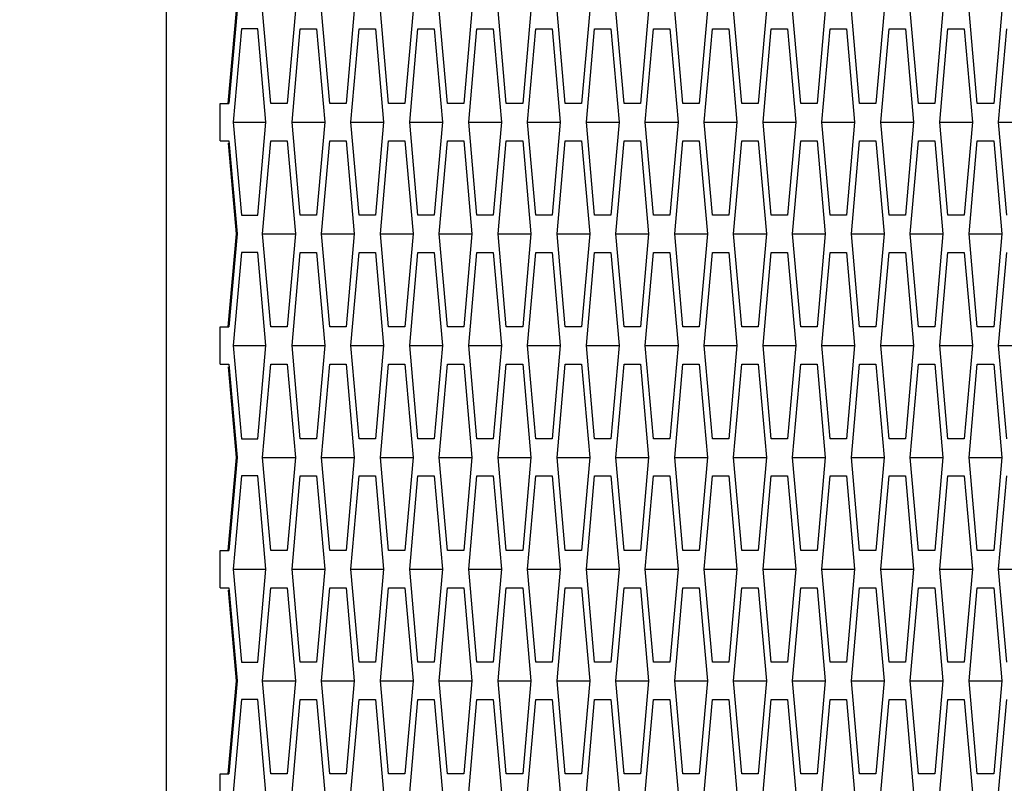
# Model space of a CAD drawing. Header units: millimetres. Extents: x 0 to 420, y 0 to 297.
# Tile 248 of 256: x 225.99 to 228.64, y 209.25 to 211.3. Entities that reach past the tile are written whole.
import ezdxf

# ---------------------------------------------------------------- set-up
doc = ezdxf.new("R2010")
doc.units = ezdxf.units.MM
doc.header["$LTSCALE"] = 23.1
doc.layers.get('0').update_dxf_attribs({"linetype": 'CONTINUOUS'})
doc.layers.add('DIM_PILOTEES', color=7, linetype='CONTINUOUS')
doc.styles.get("Standard").update_dxf_attribs({"font": 'txt', "width": 0.7})
doc.dimstyles.new('DIMSTYLE_1', dxfattribs={"dimtxt": 2.5, "dimasz": 3.5, "dimexe": 2, "dimexo": 0, "dimtad": 1, "dimdec": 0, "dimlfac": 10, "dimdsep": 46, "dimtxsty": 'Standard', "dimblk": '_FILLED', "dimblk1": '_FILLED', "dimblk2": '_FILLED', "dimcen": 0.09, "dimazin": 2, "dimtp": 1.2, "dimtm": 1.2, "dimtfac": 1, "dimtdec": 0, "dimtofl": 0, "dimtmove": 0, "dimatfit": 3, "dimldrblk": '_FILLED', "dimfxl": 0, "dimtolj": 1, "dimarcsym": 0})
doc.dimstyles.new('DIMSTYLE_2', dxfattribs={"dimtxt": 2.5, "dimasz": 3.5, "dimexe": 2, "dimexo": 0, "dimtad": 1, "dimdec": 0, "dimlfac": 10, "dimdsep": 46, "dimtxsty": 'Standard', "dimblk": '_FILLED', "dimblk1": '_FILLED', "dimblk2": '_FILLED', "dimcen": 0.09, "dimazin": 2, "dimtp": 0.5, "dimtm": 0.5, "dimtfac": 1, "dimtdec": 0, "dimtofl": 0, "dimtmove": 0, "dimatfit": 3, "dimldrblk": '_FILLED', "dimfxl": 0, "dimtolj": 1, "dimarcsym": 0})
doc.dimstyles.new('DIMSTYLE_4', dxfattribs={"dimtxt": 2.5, "dimasz": 3.5, "dimexe": 2, "dimexo": 0, "dimtad": 1, "dimdec": 0, "dimlfac": 10, "dimdsep": 46, "dimtxsty": 'Standard', "dimblk": '_FILLED', "dimblk1": '_FILLED', "dimblk2": '_FILLED', "dimcen": 0.09, "dimazin": 2, "dimtp": 0.8, "dimtm": 0.8, "dimtfac": 1, "dimtdec": 0, "dimtofl": 0, "dimtmove": 0, "dimatfit": 3, "dimldrblk": '_FILLED', "dimfxl": 0, "dimtolj": 1, "dimarcsym": 0})

# ---------------------------------------------------------------- blocks, each defined once
blk = doc.blocks.new('_FILLED')
at = {"color": 0, "linetype": 'ByBlock'}
blk.add_solid([(0, 0), (-1, 0.14286), (-1, -0.14286)], dxfattribs=at)
blk = doc.blocks.new('*D1')
at = {"layer": 'DIM_PILOTEES', "color": 2, "linetype": 'Continuous'}
for p, q in [((273.9153, 254.2086), (213.2201, 254.2086)), ((215.2201, 254.2086), (215.2201, 191.8279)), ((215.2201, 129.4471), (215.2201, 191.8279)), ((273.9407, 129.4471), (213.2201, 129.4471))]:
    blk.add_line(p, q, dxfattribs=at)
at = {"layer": 'DIM_PILOTEES', "color": 2, "linetype": 'Continuous', "xscale": 3.5, "yscale": 3.5, "zscale": 3.5}
for p, rotation in [((215.2201, 254.2086), 90), ((215.2201, 129.4471), 270)]:
    blk.add_blockref('_FILLED', p, dxfattribs=dict(at, rotation=rotation))
at = {"layer": 'DIM_PILOTEES', "color": 2, "linetype": 'Continuous', "insert": (212.0951, 191.6644), "char_height": 2.5, "width": 10.982143, "attachment_point": 2, "rotation": 90, "line_spacing_factor": 0.9}
blk.add_mtext('{\\ftxt;\\W0.0001;\\H0.0001;\\~}{\\ftxt;\\W2.9285714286;\\H2.5; }{\\ftxt;\\W0.0001;\\H0.0001;\\~}', dxfattribs=at)
blk = doc.blocks.new('*D2')
at = {"layer": 'DIM_PILOTEES', "color": 2, "linetype": 'Continuous'}
for p, q in [((226.3883, 206.1532), (226.3883, 267.8625)), ((243.2945, 226.4959), (243.2945, 267.8625)), ((226.3883, 265.8625), (218.8883, 265.8625)), ((218.8883, 265.8625), (234.8414, 265.8625)), ((250.7945, 265.8625), (234.8414, 265.8625)), ((243.2945, 265.8625), (250.7945, 265.8625))]:
    blk.add_line(p, q, dxfattribs=at)
at = {"layer": 'DIM_PILOTEES', "color": 2, "linetype": 'Continuous', "xscale": 3.5, "yscale": 3.5, "zscale": 3.5}
blk.add_blockref('_FILLED', (226.3883, 265.8625), dxfattribs=at)
at = {"layer": 'DIM_PILOTEES', "color": 2, "linetype": 'Continuous', "xscale": 3.5, "yscale": 3.5, "zscale": 3.5, "rotation": 180}
blk.add_blockref('_FILLED', (243.2945, 265.8625), dxfattribs=at)
at = {"layer": 'DIM_PILOTEES', "color": 2, "linetype": 'Continuous', "insert": (235.5503, 268.9875), "char_height": 2.5, "width": 8.035714, "attachment_point": 2, "line_spacing_factor": 0.9}
blk.add_mtext('{\\ftxt;\\W0.0001;\\H0.0001;\\~}{\\ftxt;\\W2.1428571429;\\H2.5; }{\\ftxt;\\W0.0001;\\H0.0001;\\~}', dxfattribs=at)
blk = doc.blocks.new('*D9')
at = {"layer": 'DIM_PILOTEES', "color": 2, "linetype": 'Continuous'}
for p, q in [((226.3883, 206.1532), (226.3883, 279.9641)), ((276.2211, 241.5579), (276.2211, 279.9641)), ((226.3883, 277.9641), (251.3047, 277.9641)), ((276.2211, 277.9641), (251.3047, 277.9641))]:
    blk.add_line(p, q, dxfattribs=at)
at = {"layer": 'DIM_PILOTEES', "color": 2, "linetype": 'Continuous', "xscale": 3.5, "yscale": 3.5, "zscale": 3.5, "rotation": 180}
blk.add_blockref('_FILLED', (226.3883, 277.9641), dxfattribs=at)
at = {"layer": 'DIM_PILOTEES', "color": 2, "linetype": 'Continuous', "xscale": 3.5, "yscale": 3.5, "zscale": 3.5}
blk.add_blockref('_FILLED', (276.2211, 277.9641), dxfattribs=at)
at = {"layer": 'DIM_PILOTEES', "color": 2, "linetype": 'Continuous', "insert": (253.158, 281.0891), "char_height": 2.5, "width": 8.839286, "attachment_point": 2, "line_spacing_factor": 0.9}
blk.add_mtext('{\\ftxt;\\W0.0001;\\H0.0001;\\~}{\\ftxt;\\W2.3571428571;\\H2.5; }{\\ftxt;\\W0.0001;\\H0.0001;\\~}', dxfattribs=at)

msp = doc.modelspace()

# ---------------------------------------------------------------- linework, layer by layer
at = {"color": 3, "linetype": 'Continuous'}
for p, q in [((226.5544, 211.072), (226.5764, 211.322)), ((226.5785, 211.322), (226.5555, 211.072)), ((226.6686, 211.072), (226.6466, 211.322)), ((226.7345, 211.322), (226.7125, 211.072)), ((226.8267, 211.072), (226.8047, 211.322)), ((226.8926, 211.322), (226.8706, 211.072)), ((226.9848, 211.072), (226.9628, 211.322)), ((227.0506, 211.322), (227.0287, 211.072)), ((227.1429, 211.072), (227.1209, 211.322)), ((227.2087, 211.322), (227.1868, 211.072)), ((227.301, 211.072), (227.279, 211.322)), ((227.3668, 211.322), (227.3449, 211.072)), ((227.459, 211.072), (227.4371, 211.322)), ((227.5249, 211.322), (227.503, 211.072)), ((227.6171, 211.072), (227.5952, 211.322)), ((227.683, 211.322), (227.6611, 211.072)), ((227.7752, 211.072), (227.7533, 211.322)), ((227.8411, 211.322), (227.8191, 211.072)), ((227.9333, 211.072), (227.9114, 211.322)), ((227.9992, 211.322), (227.9772, 211.072)), ((228.0914, 211.072), (228.0695, 211.322)), ((228.1573, 211.322), (228.1353, 211.072)), ((228.2495, 211.072), (228.2275, 211.322)), ((228.3154, 211.322), (228.2934, 211.072)), ((228.4076, 211.072), (228.3856, 211.322)), ((228.4735, 211.322), (228.4515, 211.072)), ((228.5657, 211.072), (228.5437, 211.322)), ((228.6316, 211.322), (228.6096, 211.072)), ((226.5895, 211.272), (226.5676, 211.022)), ((226.6335, 211.272), (226.5895, 211.272)), ((226.6554, 211.022), (226.6335, 211.272)), ((226.7257, 211.022), (226.7476, 211.272)), ((226.7476, 211.272), (226.7916, 211.272)), ((226.7916, 211.272), (226.8135, 211.022)), ((226.8838, 211.022), (226.9057, 211.272)), ((226.9057, 211.272), (226.9496, 211.272)), ((226.9496, 211.272), (226.9716, 211.022)), ((227.0419, 211.022), (227.0638, 211.272)), ((227.0638, 211.272), (227.1077, 211.272)), ((227.1077, 211.272), (227.1297, 211.022)), ((227.2, 211.022), (227.2219, 211.272)), ((227.2219, 211.272), (227.2658, 211.272)), ((227.2658, 211.272), (227.2878, 211.022)), ((227.358, 211.022), (227.38, 211.272)), ((227.38, 211.272), (227.4239, 211.272)), ((227.4239, 211.272), (227.4459, 211.022)), ((227.5161, 211.022), (227.5381, 211.272)), ((227.5381, 211.272), (227.582, 211.272)), ((227.582, 211.272), (227.604, 211.022)), ((227.6742, 211.022), (227.6962, 211.272)), ((227.6962, 211.272), (227.7401, 211.272)), ((227.7401, 211.272), (227.7621, 211.022)), ((227.8323, 211.022), (227.8543, 211.272)), ((227.8543, 211.272), (227.8982, 211.272)), ((227.8982, 211.272), (227.9201, 211.022)), ((227.9904, 211.022), (228.0124, 211.272)), ((228.0124, 211.272), (228.0563, 211.272)), ((228.0563, 211.272), (228.0782, 211.022)), ((228.1485, 211.022), (228.1705, 211.272)), ((228.1705, 211.272), (228.2144, 211.272)), ((228.2144, 211.272), (228.2363, 211.022)), ((228.3066, 211.022), (228.3286, 211.272)), ((228.3286, 211.272), (228.3725, 211.272)), ((228.3725, 211.272), (228.3944, 211.022)), ((228.4647, 211.022), (228.4866, 211.272)), ((228.4866, 211.272), (228.5306, 211.272)), ((228.5306, 211.272), (228.5525, 211.022)), ((228.6228, 211.022), (228.6447, 211.272)), ((226.5324, 210.972), (226.5324, 211.072)), ((226.5324, 211.072), (226.5555, 211.072)), ((226.7125, 211.072), (226.6686, 211.072)), ((226.8706, 211.072), (226.8267, 211.072)), ((227.0287, 211.072), (226.9848, 211.072)), ((227.1868, 211.072), (227.1429, 211.072)), ((227.3449, 211.072), (227.301, 211.072)), ((227.503, 211.072), (227.459, 211.072)), ((227.6611, 211.072), (227.6171, 211.072)), ((227.8191, 211.072), (227.7752, 211.072)), ((227.9772, 211.072), (227.9333, 211.072)), ((228.1353, 211.072), (228.0914, 211.072)), ((228.2934, 211.072), (228.2495, 211.072)), ((228.4515, 211.072), (228.4076, 211.072)), ((228.6096, 211.072), (228.5657, 211.072)), ((226.5676, 211.022), (226.5895, 210.772)), ((226.6335, 210.772), (226.6554, 211.022)), ((226.7476, 210.772), (226.7257, 211.022)), ((226.8135, 211.022), (226.7916, 210.772)), ((226.9057, 210.772), (226.8838, 211.022)), ((226.9716, 211.022), (226.9496, 210.772)), ((227.0638, 210.772), (227.0419, 211.022)), ((227.1297, 211.022), (227.1077, 210.772)), ((227.2219, 210.772), (227.2, 211.022)), ((227.2878, 211.022), (227.2658, 210.772)), ((227.38, 210.772), (227.358, 211.022)), ((227.4459, 211.022), (227.4239, 210.772)), ((227.5381, 210.772), (227.5161, 211.022)), ((227.604, 211.022), (227.582, 210.772)), ((227.6962, 210.772), (227.6742, 211.022)), ((227.7621, 211.022), (227.7401, 210.772)), ((227.8543, 210.772), (227.8323, 211.022)), ((227.9201, 211.022), (227.8982, 210.772)), ((228.0124, 210.772), (227.9904, 211.022)), ((228.0782, 211.022), (228.0563, 210.772)), ((228.1705, 210.772), (228.1485, 211.022)), ((228.2363, 211.022), (228.2144, 210.772)), ((228.3286, 210.772), (228.3066, 211.022)), ((228.3944, 211.022), (228.3725, 210.772)), ((228.4866, 210.772), (228.4647, 211.022)), ((228.5525, 211.022), (228.5306, 210.772)), ((228.6447, 210.772), (228.6228, 211.022)), ((226.5324, 210.972), (226.5555, 210.972)), ((226.5764, 210.722), (226.555, 210.9651)), ((226.5555, 210.972), (226.5785, 210.722)), ((226.6466, 210.722), (226.6686, 210.972)), ((226.6686, 210.972), (226.7125, 210.972)), ((226.7125, 210.972), (226.7345, 210.722)), ((226.8047, 210.722), (226.8267, 210.972)), ((226.8267, 210.972), (226.8706, 210.972)), ((226.8706, 210.972), (226.8926, 210.722)), ((226.9628, 210.722), (226.9848, 210.972)), ((226.9848, 210.972), (227.0287, 210.972)), ((227.0287, 210.972), (227.0506, 210.722)), ((227.1209, 210.722), (227.1429, 210.972)), ((227.1429, 210.972), (227.1868, 210.972)), ((227.1868, 210.972), (227.2087, 210.722)), ((227.279, 210.722), (227.301, 210.972)), ((227.301, 210.972), (227.3449, 210.972)), ((227.3449, 210.972), (227.3668, 210.722)), ((227.4371, 210.722), (227.459, 210.972)), ((227.459, 210.972), (227.503, 210.972)), ((227.503, 210.972), (227.5249, 210.722)), ((227.5952, 210.722), (227.6171, 210.972)), ((227.6171, 210.972), (227.6611, 210.972)), ((227.6611, 210.972), (227.683, 210.722)), ((227.7533, 210.722), (227.7752, 210.972)), ((227.7752, 210.972), (227.8191, 210.972)), ((227.8191, 210.972), (227.8411, 210.722)), ((227.9114, 210.722), (227.9333, 210.972)), ((227.9333, 210.972), (227.9772, 210.972)), ((227.9772, 210.972), (227.9992, 210.722)), ((228.0695, 210.722), (228.0914, 210.972)), ((228.0914, 210.972), (228.1353, 210.972)), ((228.1353, 210.972), (228.1573, 210.722)), ((228.2275, 210.722), (228.2495, 210.972)), ((228.2495, 210.972), (228.2934, 210.972)), ((228.2934, 210.972), (228.3154, 210.722)), ((228.3856, 210.722), (228.4076, 210.972)), ((228.4076, 210.972), (228.4515, 210.972)), ((228.4515, 210.972), (228.4735, 210.722)), ((228.5437, 210.722), (228.5657, 210.972)), ((228.5657, 210.972), (228.6096, 210.972)), ((228.6096, 210.972), (228.6316, 210.722)), ((226.5895, 210.772), (226.6335, 210.772)), ((226.7916, 210.772), (226.7476, 210.772)), ((226.9496, 210.772), (226.9057, 210.772)), ((227.1077, 210.772), (227.0638, 210.772)), ((227.2658, 210.772), (227.2219, 210.772)), ((227.4239, 210.772), (227.38, 210.772)), ((227.582, 210.772), (227.5381, 210.772)), ((227.7401, 210.772), (227.6962, 210.772)), ((227.8982, 210.772), (227.8543, 210.772)), ((228.0563, 210.772), (228.0124, 210.772)), ((228.2144, 210.772), (228.1705, 210.772)), ((228.3725, 210.772), (228.3286, 210.772)), ((228.5306, 210.772), (228.4866, 210.772)), ((226.5544, 210.472), (226.5764, 210.722)), ((226.5785, 210.722), (226.5555, 210.472)), ((226.6686, 210.472), (226.6466, 210.722)), ((226.7345, 210.722), (226.7125, 210.472)), ((226.8267, 210.472), (226.8047, 210.722)), ((226.8926, 210.722), (226.8706, 210.472)), ((226.9848, 210.472), (226.9628, 210.722)), ((227.0506, 210.722), (227.0287, 210.472)), ((227.1429, 210.472), (227.1209, 210.722)), ((227.2087, 210.722), (227.1868, 210.472)), ((227.301, 210.472), (227.279, 210.722)), ((227.3668, 210.722), (227.3449, 210.472)), ((227.459, 210.472), (227.4371, 210.722)), ((227.5249, 210.722), (227.503, 210.472)), ((227.6171, 210.472), (227.5952, 210.722)), ((227.683, 210.722), (227.6611, 210.472)), ((227.7752, 210.472), (227.7533, 210.722)), ((227.8411, 210.722), (227.8191, 210.472)), ((227.9333, 210.472), (227.9114, 210.722)), ((227.9992, 210.722), (227.9772, 210.472)), ((228.0914, 210.472), (228.0695, 210.722)), ((228.1573, 210.722), (228.1353, 210.472)), ((228.2495, 210.472), (228.2275, 210.722)), ((228.3154, 210.722), (228.2934, 210.472)), ((228.4076, 210.472), (228.3856, 210.722)), ((228.4735, 210.722), (228.4515, 210.472)), ((228.5657, 210.472), (228.5437, 210.722)), ((228.6316, 210.722), (228.6096, 210.472)), ((226.5895, 210.672), (226.5676, 210.422)), ((226.6335, 210.672), (226.5895, 210.672)), ((226.6554, 210.422), (226.6335, 210.672)), ((226.7257, 210.422), (226.7476, 210.672)), ((226.7476, 210.672), (226.7916, 210.672)), ((226.7916, 210.672), (226.8135, 210.422)), ((226.8838, 210.422), (226.9057, 210.672)), ((226.9057, 210.672), (226.9496, 210.672)), ((226.9496, 210.672), (226.9716, 210.422)), ((227.0419, 210.422), (227.0638, 210.672)), ((227.0638, 210.672), (227.1077, 210.672)), ((227.1077, 210.672), (227.1297, 210.422)), ((227.2, 210.422), (227.2219, 210.672)), ((227.2219, 210.672), (227.2658, 210.672)), ((227.2658, 210.672), (227.2878, 210.422)), ((227.358, 210.422), (227.38, 210.672)), ((227.38, 210.672), (227.4239, 210.672)), ((227.4239, 210.672), (227.4459, 210.422)), ((227.5161, 210.422), (227.5381, 210.672)), ((227.5381, 210.672), (227.582, 210.672)), ((227.582, 210.672), (227.604, 210.422)), ((227.6742, 210.422), (227.6962, 210.672)), ((227.6962, 210.672), (227.7401, 210.672)), ((227.7401, 210.672), (227.7621, 210.422)), ((227.8323, 210.422), (227.8543, 210.672)), ((227.8543, 210.672), (227.8982, 210.672)), ((227.8982, 210.672), (227.9201, 210.422)), ((227.9904, 210.422), (228.0124, 210.672)), ((228.0124, 210.672), (228.0563, 210.672)), ((228.0563, 210.672), (228.0782, 210.422)), ((228.1485, 210.422), (228.1705, 210.672)), ((228.1705, 210.672), (228.2144, 210.672)), ((228.2144, 210.672), (228.2363, 210.422)), ((228.3066, 210.422), (228.3286, 210.672)), ((228.3286, 210.672), (228.3725, 210.672)), ((228.3725, 210.672), (228.3944, 210.422)), ((228.4647, 210.422), (228.4866, 210.672)), ((228.4866, 210.672), (228.5306, 210.672)), ((228.5306, 210.672), (228.5525, 210.422)), ((228.6228, 210.422), (228.6447, 210.672)), ((226.5324, 210.372), (226.5324, 210.472)), ((226.5324, 210.472), (226.5555, 210.472)), ((226.7125, 210.472), (226.6686, 210.472)), ((226.8706, 210.472), (226.8267, 210.472)), ((227.0287, 210.472), (226.9848, 210.472)), ((227.1868, 210.472), (227.1429, 210.472)), ((227.3449, 210.472), (227.301, 210.472)), ((227.503, 210.472), (227.459, 210.472)), ((227.6611, 210.472), (227.6171, 210.472)), ((227.8191, 210.472), (227.7752, 210.472)), ((227.9772, 210.472), (227.9333, 210.472)), ((228.1353, 210.472), (228.0914, 210.472)), ((228.2934, 210.472), (228.2495, 210.472)), ((228.4515, 210.472), (228.4076, 210.472)), ((228.6096, 210.472), (228.5657, 210.472)), ((226.5676, 210.422), (226.5895, 210.172)), ((226.6335, 210.172), (226.6554, 210.422)), ((226.7476, 210.172), (226.7257, 210.422)), ((226.8135, 210.422), (226.7916, 210.172)), ((226.9057, 210.172), (226.8838, 210.422)), ((226.9716, 210.422), (226.9496, 210.172)), ((227.0638, 210.172), (227.0419, 210.422)), ((227.1297, 210.422), (227.1077, 210.172)), ((227.2219, 210.172), (227.2, 210.422)), ((227.2878, 210.422), (227.2658, 210.172)), ((227.38, 210.172), (227.358, 210.422)), ((227.4459, 210.422), (227.4239, 210.172)), ((227.5381, 210.172), (227.5161, 210.422)), ((227.604, 210.422), (227.582, 210.172)), ((227.6962, 210.172), (227.6742, 210.422)), ((227.7621, 210.422), (227.7401, 210.172)), ((227.8543, 210.172), (227.8323, 210.422)), ((227.9201, 210.422), (227.8982, 210.172)), ((228.0124, 210.172), (227.9904, 210.422)), ((228.0782, 210.422), (228.0563, 210.172)), ((228.1705, 210.172), (228.1485, 210.422)), ((228.2363, 210.422), (228.2144, 210.172)), ((228.3286, 210.172), (228.3066, 210.422)), ((228.3944, 210.422), (228.3725, 210.172)), ((228.4866, 210.172), (228.4647, 210.422)), ((228.5525, 210.422), (228.5306, 210.172)), ((228.6447, 210.172), (228.6228, 210.422)), ((226.5324, 210.372), (226.5555, 210.372)), ((226.5555, 210.372), (226.5785, 210.122)), ((226.6466, 210.122), (226.6686, 210.372)), ((226.6686, 210.372), (226.7125, 210.372)), ((226.7125, 210.372), (226.7345, 210.122)), ((226.8047, 210.122), (226.8267, 210.372)), ((226.8267, 210.372), (226.8706, 210.372)), ((226.8706, 210.372), (226.8926, 210.122)), ((226.9628, 210.122), (226.9848, 210.372)), ((226.9848, 210.372), (227.0287, 210.372)), ((227.0287, 210.372), (227.0506, 210.122)), ((227.1209, 210.122), (227.1429, 210.372)), ((227.1429, 210.372), (227.1868, 210.372)), ((227.1868, 210.372), (227.2087, 210.122)), ((227.279, 210.122), (227.301, 210.372)), ((227.301, 210.372), (227.3449, 210.372)), ((227.3449, 210.372), (227.3668, 210.122)), ((227.4371, 210.122), (227.459, 210.372)), ((227.459, 210.372), (227.503, 210.372)), ((227.503, 210.372), (227.5249, 210.122)), ((227.5952, 210.122), (227.6171, 210.372)), ((227.6171, 210.372), (227.6611, 210.372)), ((227.6611, 210.372), (227.683, 210.122)), ((227.7533, 210.122), (227.7752, 210.372)), ((227.7752, 210.372), (227.8191, 210.372)), ((227.8191, 210.372), (227.8411, 210.122)), ((227.9114, 210.122), (227.9333, 210.372)), ((227.9333, 210.372), (227.9772, 210.372)), ((227.9772, 210.372), (227.9992, 210.122)), ((228.0695, 210.122), (228.0914, 210.372)), ((228.0914, 210.372), (228.1353, 210.372)), ((228.1353, 210.372), (228.1573, 210.122)), ((228.2275, 210.122), (228.2495, 210.372)), ((228.2495, 210.372), (228.2934, 210.372)), ((228.2934, 210.372), (228.3154, 210.122)), ((228.3856, 210.122), (228.4076, 210.372)), ((228.4076, 210.372), (228.4515, 210.372)), ((228.4515, 210.372), (228.4735, 210.122)), ((228.5437, 210.122), (228.5657, 210.372)), ((228.5657, 210.372), (228.6096, 210.372)), ((228.6096, 210.372), (228.6316, 210.122)), ((226.5764, 210.122), (226.555, 210.3651)), ((226.5895, 210.172), (226.6335, 210.172)), ((226.7916, 210.172), (226.7476, 210.172)), ((226.9496, 210.172), (226.9057, 210.172)), ((227.1077, 210.172), (227.0638, 210.172)), ((227.2658, 210.172), (227.2219, 210.172)), ((227.4239, 210.172), (227.38, 210.172)), ((227.582, 210.172), (227.5381, 210.172)), ((227.7401, 210.172), (227.6962, 210.172)), ((227.8982, 210.172), (227.8543, 210.172)), ((228.0563, 210.172), (228.0124, 210.172)), ((228.2144, 210.172), (228.1705, 210.172)), ((228.3725, 210.172), (228.3286, 210.172)), ((228.5306, 210.172), (228.4866, 210.172)), ((226.5544, 209.872), (226.5764, 210.122)), ((226.5785, 210.122), (226.5555, 209.872)), ((226.6686, 209.872), (226.6466, 210.122)), ((226.7345, 210.122), (226.7125, 209.872)), ((226.8267, 209.872), (226.8047, 210.122)), ((226.8926, 210.122), (226.8706, 209.872)), ((226.9848, 209.872), (226.9628, 210.122)), ((227.0506, 210.122), (227.0287, 209.872)), ((227.1429, 209.872), (227.1209, 210.122)), ((227.2087, 210.122), (227.1868, 209.872)), ((227.301, 209.872), (227.279, 210.122)), ((227.3668, 210.122), (227.3449, 209.872)), ((227.459, 209.872), (227.4371, 210.122)), ((227.5249, 210.122), (227.503, 209.872)), ((227.6171, 209.872), (227.5952, 210.122)), ((227.683, 210.122), (227.6611, 209.872)), ((227.7752, 209.872), (227.7533, 210.122)), ((227.8411, 210.122), (227.8191, 209.872)), ((227.9333, 209.872), (227.9114, 210.122)), ((227.9992, 210.122), (227.9772, 209.872)), ((228.0914, 209.872), (228.0695, 210.122)), ((228.1573, 210.122), (228.1353, 209.872)), ((228.2495, 209.872), (228.2275, 210.122)), ((228.3154, 210.122), (228.2934, 209.872)), ((228.4076, 209.872), (228.3856, 210.122)), ((228.4735, 210.122), (228.4515, 209.872)), ((228.5657, 209.872), (228.5437, 210.122)), ((228.6316, 210.122), (228.6096, 209.872)), ((226.5895, 210.072), (226.5676, 209.822)), ((226.6335, 210.072), (226.5895, 210.072)), ((226.6554, 209.822), (226.6335, 210.072)), ((226.7257, 209.822), (226.7476, 210.072)), ((226.7476, 210.072), (226.7916, 210.072)), ((226.7916, 210.072), (226.8135, 209.822)), ((226.8838, 209.822), (226.9057, 210.072)), ((226.9057, 210.072), (226.9496, 210.072)), ((226.9496, 210.072), (226.9716, 209.822)), ((227.0419, 209.822), (227.0638, 210.072)), ((227.0638, 210.072), (227.1077, 210.072)), ((227.1077, 210.072), (227.1297, 209.822)), ((227.2, 209.822), (227.2219, 210.072)), ((227.2219, 210.072), (227.2658, 210.072)), ((227.2658, 210.072), (227.2878, 209.822)), ((227.358, 209.822), (227.38, 210.072)), ((227.38, 210.072), (227.4239, 210.072)), ((227.4239, 210.072), (227.4459, 209.822)), ((227.5161, 209.822), (227.5381, 210.072)), ((227.5381, 210.072), (227.582, 210.072)), ((227.582, 210.072), (227.604, 209.822)), ((227.6742, 209.822), (227.6962, 210.072)), ((227.6962, 210.072), (227.7401, 210.072)), ((227.7401, 210.072), (227.7621, 209.822)), ((227.8323, 209.822), (227.8543, 210.072)), ((227.8543, 210.072), (227.8982, 210.072)), ((227.8982, 210.072), (227.9201, 209.822)), ((227.9904, 209.822), (228.0124, 210.072)), ((228.0124, 210.072), (228.0563, 210.072)), ((228.0563, 210.072), (228.0782, 209.822)), ((228.1485, 209.822), (228.1705, 210.072)), ((228.1705, 210.072), (228.2144, 210.072)), ((228.2144, 210.072), (228.2363, 209.822)), ((228.3066, 209.822), (228.3286, 210.072)), ((228.3286, 210.072), (228.3725, 210.072)), ((228.3725, 210.072), (228.3944, 209.822)), ((228.4647, 209.822), (228.4866, 210.072)), ((228.4866, 210.072), (228.5306, 210.072)), ((228.5306, 210.072), (228.5525, 209.822)), ((228.6228, 209.822), (228.6447, 210.072)), ((226.5324, 209.772), (226.5324, 209.872)), ((226.5324, 209.872), (226.5555, 209.872)), ((226.7125, 209.872), (226.6686, 209.872)), ((226.8706, 209.872), (226.8267, 209.872)), ((227.0287, 209.872), (226.9848, 209.872)), ((227.1868, 209.872), (227.1429, 209.872)), ((227.3449, 209.872), (227.301, 209.872)), ((227.503, 209.872), (227.459, 209.872)), ((227.6611, 209.872), (227.6171, 209.872)), ((227.8191, 209.872), (227.7752, 209.872)), ((227.9772, 209.872), (227.9333, 209.872)), ((228.1353, 209.872), (228.0914, 209.872)), ((228.2934, 209.872), (228.2495, 209.872)), ((228.4515, 209.872), (228.4076, 209.872)), ((228.6096, 209.872), (228.5657, 209.872)), ((226.5676, 209.822), (226.5895, 209.572)), ((226.6335, 209.572), (226.6554, 209.822)), ((226.7476, 209.572), (226.7257, 209.822)), ((226.8135, 209.822), (226.7916, 209.572)), ((226.9057, 209.572), (226.8838, 209.822)), ((226.9716, 209.822), (226.9496, 209.572)), ((227.0638, 209.572), (227.0419, 209.822)), ((227.1297, 209.822), (227.1077, 209.572)), ((227.2219, 209.572), (227.2, 209.822)), ((227.2878, 209.822), (227.2658, 209.572)), ((227.38, 209.572), (227.358, 209.822)), ((227.4459, 209.822), (227.4239, 209.572)), ((227.5381, 209.572), (227.5161, 209.822)), ((227.604, 209.822), (227.582, 209.572)), ((227.6962, 209.572), (227.6742, 209.822)), ((227.7621, 209.822), (227.7401, 209.572)), ((227.8543, 209.572), (227.8323, 209.822)), ((227.9201, 209.822), (227.8982, 209.572)), ((228.0124, 209.572), (227.9904, 209.822)), ((228.0782, 209.822), (228.0563, 209.572)), ((228.1705, 209.572), (228.1485, 209.822)), ((228.2363, 209.822), (228.2144, 209.572)), ((228.3286, 209.572), (228.3066, 209.822)), ((228.3944, 209.822), (228.3725, 209.572)), ((228.4866, 209.572), (228.4647, 209.822)), ((228.5525, 209.822), (228.5306, 209.572)), ((228.6447, 209.572), (228.6228, 209.822)), ((226.5324, 209.772), (226.5555, 209.772)), ((226.5764, 209.522), (226.555, 209.7651)), ((226.5555, 209.772), (226.5785, 209.522)), ((226.6466, 209.522), (226.6686, 209.772)), ((226.6686, 209.772), (226.7125, 209.772)), ((226.7125, 209.772), (226.7345, 209.522)), ((226.8047, 209.522), (226.8267, 209.772)), ((226.8267, 209.772), (226.8706, 209.772)), ((226.8706, 209.772), (226.8926, 209.522)), ((226.9628, 209.522), (226.9848, 209.772)), ((226.9848, 209.772), (227.0287, 209.772)), ((227.0287, 209.772), (227.0506, 209.522)), ((227.1209, 209.522), (227.1429, 209.772)), ((227.1429, 209.772), (227.1868, 209.772)), ((227.1868, 209.772), (227.2087, 209.522)), ((227.279, 209.522), (227.301, 209.772)), ((227.301, 209.772), (227.3449, 209.772)), ((227.3449, 209.772), (227.3668, 209.522)), ((227.4371, 209.522), (227.459, 209.772)), ((227.459, 209.772), (227.503, 209.772)), ((227.503, 209.772), (227.5249, 209.522)), ((227.5952, 209.522), (227.6171, 209.772)), ((227.6171, 209.772), (227.6611, 209.772)), ((227.6611, 209.772), (227.683, 209.522)), ((227.7533, 209.522), (227.7752, 209.772)), ((227.7752, 209.772), (227.8191, 209.772)), ((227.8191, 209.772), (227.8411, 209.522)), ((227.9114, 209.522), (227.9333, 209.772)), ((227.9333, 209.772), (227.9772, 209.772)), ((227.9772, 209.772), (227.9992, 209.522)), ((228.0695, 209.522), (228.0914, 209.772)), ((228.0914, 209.772), (228.1353, 209.772)), ((228.1353, 209.772), (228.1573, 209.522)), ((228.2275, 209.522), (228.2495, 209.772)), ((228.2495, 209.772), (228.2934, 209.772)), ((228.2934, 209.772), (228.3154, 209.522)), ((228.3856, 209.522), (228.4076, 209.772)), ((228.4076, 209.772), (228.4515, 209.772)), ((228.4515, 209.772), (228.4735, 209.522)), ((228.5437, 209.522), (228.5657, 209.772)), ((228.5657, 209.772), (228.6096, 209.772)), ((228.6096, 209.772), (228.6316, 209.522)), ((226.5895, 209.572), (226.6335, 209.572)), ((226.7916, 209.572), (226.7476, 209.572)), ((226.9496, 209.572), (226.9057, 209.572)), ((227.1077, 209.572), (227.0638, 209.572)), ((227.2658, 209.572), (227.2219, 209.572)), ((227.4239, 209.572), (227.38, 209.572)), ((227.582, 209.572), (227.5381, 209.572)), ((227.7401, 209.572), (227.6962, 209.572)), ((227.8982, 209.572), (227.8543, 209.572)), ((228.0563, 209.572), (228.0124, 209.572)), ((228.2144, 209.572), (228.1705, 209.572)), ((228.3725, 209.572), (228.3286, 209.572)), ((228.5306, 209.572), (228.4866, 209.572)), ((226.5544, 209.272), (226.5764, 209.522)), ((226.5785, 209.522), (226.5555, 209.272)), ((226.6686, 209.272), (226.6466, 209.522)), ((226.7345, 209.522), (226.7125, 209.272)), ((226.8267, 209.272), (226.8047, 209.522)), ((226.8926, 209.522), (226.8706, 209.272)), ((226.9848, 209.272), (226.9628, 209.522)), ((227.0506, 209.522), (227.0287, 209.272)), ((227.1429, 209.272), (227.1209, 209.522)), ((227.2087, 209.522), (227.1868, 209.272)), ((227.301, 209.272), (227.279, 209.522)), ((227.3668, 209.522), (227.3449, 209.272)), ((227.459, 209.272), (227.4371, 209.522)), ((227.5249, 209.522), (227.503, 209.272)), ((227.6171, 209.272), (227.5952, 209.522)), ((227.683, 209.522), (227.6611, 209.272)), ((227.7752, 209.272), (227.7533, 209.522)), ((227.8411, 209.522), (227.8191, 209.272)), ((227.9333, 209.272), (227.9114, 209.522)), ((227.9992, 209.522), (227.9772, 209.272)), ((228.0914, 209.272), (228.0695, 209.522)), ((228.1573, 209.522), (228.1353, 209.272)), ((228.2495, 209.272), (228.2275, 209.522)), ((228.3154, 209.522), (228.2934, 209.272)), ((228.4076, 209.272), (228.3856, 209.522)), ((228.4735, 209.522), (228.4515, 209.272)), ((228.5657, 209.272), (228.5437, 209.522)), ((228.6316, 209.522), (228.6096, 209.272)), ((226.5895, 209.472), (226.5676, 209.222)), ((226.6335, 209.472), (226.5895, 209.472)), ((226.6554, 209.222), (226.6335, 209.472)), ((226.7257, 209.222), (226.7476, 209.472)), ((226.7476, 209.472), (226.7916, 209.472)), ((226.7916, 209.472), (226.8135, 209.222)), ((226.8838, 209.222), (226.9057, 209.472)), ((226.9057, 209.472), (226.9496, 209.472)), ((226.9496, 209.472), (226.9716, 209.222)), ((227.0419, 209.222), (227.0638, 209.472)), ((227.0638, 209.472), (227.1077, 209.472)), ((227.1077, 209.472), (227.1297, 209.222)), ((227.2, 209.222), (227.2219, 209.472)), ((227.2219, 209.472), (227.2658, 209.472)), ((227.2658, 209.472), (227.2878, 209.222)), ((227.358, 209.222), (227.38, 209.472)), ((227.38, 209.472), (227.4239, 209.472)), ((227.4239, 209.472), (227.4459, 209.222)), ((227.5161, 209.222), (227.5381, 209.472)), ((227.5381, 209.472), (227.582, 209.472)), ((227.582, 209.472), (227.604, 209.222)), ((227.6742, 209.222), (227.6962, 209.472)), ((227.6962, 209.472), (227.7401, 209.472)), ((227.7401, 209.472), (227.7621, 209.222)), ((227.8323, 209.222), (227.8543, 209.472)), ((227.8543, 209.472), (227.8982, 209.472)), ((227.8982, 209.472), (227.9201, 209.222)), ((227.9904, 209.222), (228.0124, 209.472)), ((228.0124, 209.472), (228.0563, 209.472)), ((228.0563, 209.472), (228.0782, 209.222)), ((228.1485, 209.222), (228.1705, 209.472)), ((228.1705, 209.472), (228.2144, 209.472)), ((228.2144, 209.472), (228.2363, 209.222)), ((228.3066, 209.222), (228.3286, 209.472)), ((228.3286, 209.472), (228.3725, 209.472)), ((228.3725, 209.472), (228.3944, 209.222)), ((228.4647, 209.222), (228.4866, 209.472)), ((228.4866, 209.472), (228.5306, 209.472)), ((228.5306, 209.472), (228.5525, 209.222)), ((228.6228, 209.222), (228.6447, 209.472)), ((226.5324, 209.172), (226.5324, 209.272)), ((226.5324, 209.272), (226.5555, 209.272)), ((226.7125, 209.272), (226.6686, 209.272)), ((226.8706, 209.272), (226.8267, 209.272)), ((227.0287, 209.272), (226.9848, 209.272)), ((227.1868, 209.272), (227.1429, 209.272)), ((227.3449, 209.272), (227.301, 209.272)), ((227.503, 209.272), (227.459, 209.272)), ((227.6611, 209.272), (227.6171, 209.272)), ((227.8191, 209.272), (227.7752, 209.272)), ((227.9772, 209.272), (227.9333, 209.272)), ((228.1353, 209.272), (228.0914, 209.272)), ((228.2934, 209.272), (228.2495, 209.272)), ((228.4515, 209.272), (228.4076, 209.272)), ((228.6096, 209.272), (228.5657, 209.272))]:
    msp.add_line(p, q, dxfattribs=at)
at = {"color": 7, "linetype": 'Continuous'}
for p, q in [((226.5676, 211.022), (226.6554, 211.022)), ((226.7257, 211.022), (226.8135, 211.022)), ((226.8838, 211.022), (226.9716, 211.022)), ((227.0419, 211.022), (227.1297, 211.022)), ((227.2, 211.022), (227.2878, 211.022)), ((227.358, 211.022), (227.4459, 211.022)), ((227.5161, 211.022), (227.604, 211.022)), ((227.6742, 211.022), (227.7621, 211.022)), ((227.8323, 211.022), (227.9201, 211.022)), ((227.9904, 211.022), (228.0782, 211.022)), ((228.1485, 211.022), (228.2363, 211.022)), ((228.3066, 211.022), (228.3944, 211.022)), ((228.4647, 211.022), (228.5525, 211.022)), ((228.6228, 211.022), (228.7106, 211.022)), ((226.6466, 210.722), (226.7345, 210.722)), ((226.8047, 210.722), (226.8926, 210.722)), ((226.9628, 210.722), (227.0506, 210.722)), ((227.1209, 210.722), (227.2087, 210.722)), ((227.279, 210.722), (227.3668, 210.722)), ((227.4371, 210.722), (227.5249, 210.722)), ((227.5952, 210.722), (227.683, 210.722)), ((227.7533, 210.722), (227.8411, 210.722)), ((227.9114, 210.722), (227.9992, 210.722)), ((228.0695, 210.722), (228.1573, 210.722)), ((228.2275, 210.722), (228.3154, 210.722)), ((228.3856, 210.722), (228.4735, 210.722)), ((228.5437, 210.722), (228.6316, 210.722)), ((226.5676, 210.422), (226.6554, 210.422)), ((226.7257, 210.422), (226.8135, 210.422)), ((226.8838, 210.422), (226.9716, 210.422)), ((227.0419, 210.422), (227.1297, 210.422)), ((227.2, 210.422), (227.2878, 210.422)), ((227.358, 210.422), (227.4459, 210.422)), ((227.5161, 210.422), (227.604, 210.422)), ((227.6742, 210.422), (227.7621, 210.422)), ((227.8323, 210.422), (227.9201, 210.422)), ((227.9904, 210.422), (228.0782, 210.422)), ((228.1485, 210.422), (228.2363, 210.422)), ((228.3066, 210.422), (228.3944, 210.422)), ((228.4647, 210.422), (228.5525, 210.422)), ((228.6228, 210.422), (228.7106, 210.422)), ((226.6466, 210.122), (226.7345, 210.122)), ((226.8047, 210.122), (226.8926, 210.122)), ((226.9628, 210.122), (227.0506, 210.122)), ((227.1209, 210.122), (227.2087, 210.122)), ((227.279, 210.122), (227.3668, 210.122)), ((227.4371, 210.122), (227.5249, 210.122)), ((227.5952, 210.122), (227.683, 210.122)), ((227.7533, 210.122), (227.8411, 210.122)), ((227.9114, 210.122), (227.9992, 210.122)), ((228.0695, 210.122), (228.1573, 210.122)), ((228.2275, 210.122), (228.3154, 210.122)), ((228.3856, 210.122), (228.4735, 210.122)), ((228.5437, 210.122), (228.6316, 210.122)), ((226.5676, 209.822), (226.6554, 209.822)), ((226.7257, 209.822), (226.8135, 209.822)), ((226.8838, 209.822), (226.9716, 209.822)), ((227.0419, 209.822), (227.1297, 209.822)), ((227.2, 209.822), (227.2878, 209.822)), ((227.358, 209.822), (227.4459, 209.822)), ((227.5161, 209.822), (227.604, 209.822)), ((227.6742, 209.822), (227.7621, 209.822)), ((227.8323, 209.822), (227.9201, 209.822)), ((227.9904, 209.822), (228.0782, 209.822)), ((228.1485, 209.822), (228.2363, 209.822)), ((228.3066, 209.822), (228.3944, 209.822)), ((228.4647, 209.822), (228.5525, 209.822)), ((228.6228, 209.822), (228.7106, 209.822)), ((226.6466, 209.522), (226.7345, 209.522)), ((226.8047, 209.522), (226.8926, 209.522)), ((226.9628, 209.522), (227.0506, 209.522)), ((227.1209, 209.522), (227.2087, 209.522)), ((227.279, 209.522), (227.3668, 209.522)), ((227.4371, 209.522), (227.5249, 209.522)), ((227.5952, 209.522), (227.683, 209.522)), ((227.7533, 209.522), (227.8411, 209.522)), ((227.9114, 209.522), (227.9992, 209.522)), ((228.0695, 209.522), (228.1573, 209.522)), ((228.2275, 209.522), (228.3154, 209.522)), ((228.3856, 209.522), (228.4735, 209.522)), ((228.5437, 209.522), (228.6316, 209.522))]:
    msp.add_line(p, q, dxfattribs=at)

# ---------------------------------------------------------------- dimensions: what is measured, and where the dimension line sits
at = {"layer": 'DIM_PILOTEES', "color": 2, "linetype": 'Continuous'}
for base, p1, p2, angle, text, dimstyle, picture, middle in [((226.3883, 277.9641), (276.2211, 241.5579), (226.3883, 206.1532), 180, '{\\ftxt;\\W0.0001;\\H0.0001;\\~}{\\ftxt;\\W2.3571428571;\\H2.5; }{\\ftxt;\\W0.0001;\\H0.0001;\\~}', 'DIMSTYLE_4', '*D9', (252.8009, 277.9641)), ((226.3883, 265.8625), (243.2945, 226.4959), (226.3883, 206.1532), 180, '{\\ftxt;\\W0.0001;\\H0.0001;\\~}{\\ftxt;\\W2.1428571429;\\H2.5; }{\\ftxt;\\W0.0001;\\H0.0001;\\~}', 'DIMSTYLE_2', '*D2', (235.1932, 265.8625)), ((215.2201, 254.2086), (273.9407, 129.4471), (273.9153, 254.2086), 90, '{\\ftxt;\\W0.0001;\\H0.0001;\\~}{\\ftxt;\\W2.9285714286;\\H2.5; }{\\ftxt;\\W0.0001;\\H0.0001;\\~}', 'DIMSTYLE_1', '*D1', (215.2201, 191.3072))]:
    dim = msp.add_linear_dim(base=base, p1=p1, p2=p2, angle=angle, text=text, dimstyle=dimstyle, dxfattribs=at)
    dim.commit()
    dim.dimension.update_dxf_attribs({"geometry": picture, "text_midpoint": middle, "dimtype": 160})

doc.saveas('drawing.dxf')
